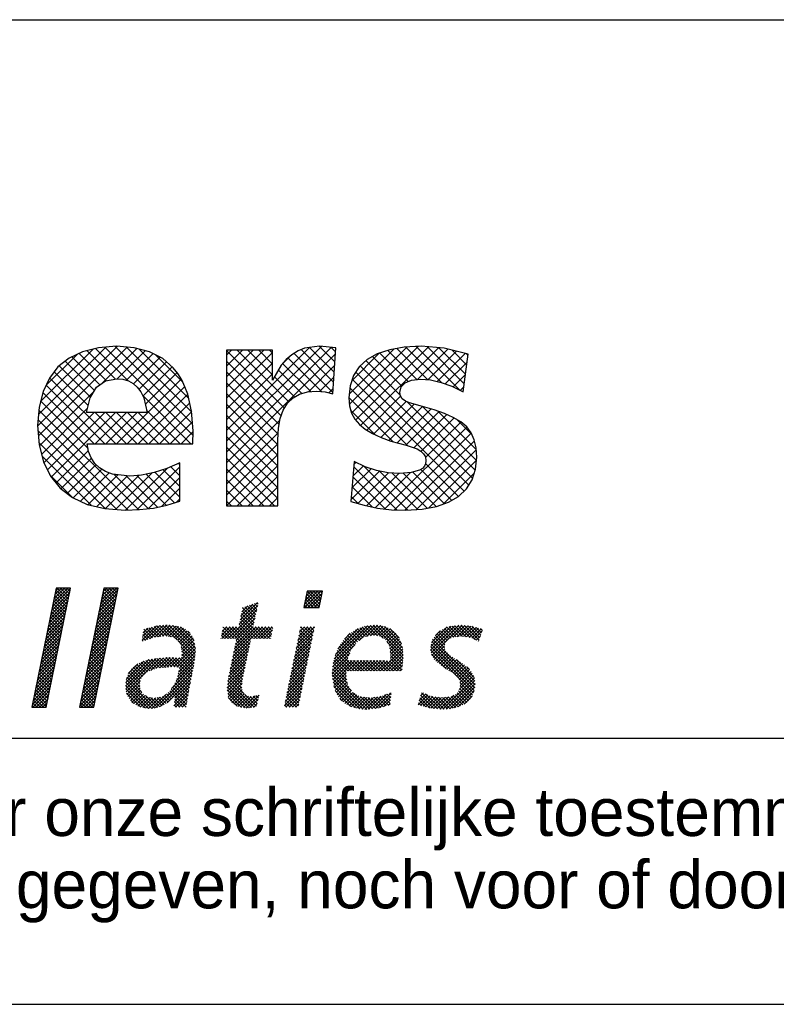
# Model space of a CAD drawing. Extents: x 3798 to 15678, y 462 to 8862.
# Tile 13 of 17: x 12939 to 13508, y 462 to 1202. Entities that reach past the tile are written whole.
import ezdxf

# ---------------------------------------------------------------- set-up
doc = ezdxf.new("R2010")
doc.units = 0
doc.header["$LTSCALE"] = 20
doc.layers.get('0').update_dxf_attribs({"linetype": 'CONTINUOUS'})
for name, color, linetype in [('00KAD025', 2, 'CONTINUOUS'), ('00KAD070', 5, 'CONTINUOUS'), ('7', 7, 'CONTINUOUS'), ('BL$2----', 7, 'CONTINUOUS'), ('BL$4----', 7, 'CONTINUOUS')]:
    doc.layers.add(name, color=color, linetype=linetype)
doc.styles.add('BURO-018', font='BUROFONT.shx', dxfattribs={"height": 36})
doc.styles.add('BURO-025', font='BUROFONT.shx', dxfattribs={"height": 50})
doc.styles.add('BURO-035', font='BUROFONT.shx', dxfattribs={"height": 70})
doc.styles.add('BURO-050', font='BUROFONT.shx', dxfattribs={"height": 100})

# ---------------------------------------------------------------- blocks, each defined once
blk = doc.blocks.new('A2-HOR')
at = {"layer": '00KAD025', "linetype": 'CONTINUOUS'}
blk.add_line((0, 0), (594, 0), dxfattribs=at)
at = {"layer": '00KAD070', "linetype": 'CONTINUOUS'}
blk.add_line((10, 10), (584, 10), dxfattribs=at)
blk = doc.blocks.new('*X21')
at = {"color": 0}
for p, q in [((36.67, -45.95), (39.16, -43.46)), ((36.78, -45.39), (39.28, -42.89)), ((36.9, -44.82), (38.85, -42.87)), ((37.02, -44.26), (38.41, -42.87)), ((37.13, -43.69), (37.96, -42.87)), ((38.82, -45.11), (37.18, -43.46)), ((37.25, -43.13), (37.51, -42.87)), ((38.9, -44.74), (37.25, -43.09)), ((38.98, -44.36), (37.48, -42.87)), ((39.05, -43.99), (37.93, -42.87)), ((39.13, -43.62), (38.38, -42.87)), ((39.2, -43.25), (38.82, -42.87)), ((39.28, -42.87), (39.27, -42.87)), ((43.33, -45.58), (45.82, -43.08)), ((43.44, -45.01), (45.59, -42.87)), ((43.56, -44.45), (45.14, -42.87)), ((43.67, -43.88), (44.69, -42.87)), ((43.79, -43.32), (44.24, -42.87)), ((45.43, -44.98), (43.79, -43.34)), ((45.51, -44.61), (43.86, -42.96)), ((45.58, -44.24), (44.21, -42.87)), ((45.66, -43.86), (44.66, -42.87)), ((45.74, -43.49), (45.11, -42.87)), ((45.81, -43.12), (45.56, -42.87)), ((71.64, -45.1), (73.47, -43.27)), ((71.66, -45.53), (73.92, -43.27)), ((71.76, -44.54), (73.02, -43.27)), ((71.87, -43.98), (72.57, -43.27)), ((71.98, -43.41), (72.12, -43.27)), ((73.79, -45.05), (72.01, -43.27)), ((72.11, -45.53), (74.09, -43.55)), ((73.86, -44.68), (72.46, -43.27)), ((73.94, -44.3), (72.91, -43.27)), ((74.01, -43.93), (73.36, -43.27)), ((74.09, -43.56), (73.81, -43.27)), ((36.44, -47.08), (38.93, -44.59)), ((36.55, -46.52), (39.05, -44.02)), ((38.52, -46.6), (36.87, -44.95)), ((38.59, -46.23), (36.95, -44.58)), ((38.67, -45.85), (37.03, -44.21)), ((38.75, -45.48), (37.1, -43.84)), ((42.98, -47.27), (45.47, -44.78)), ((43.09, -46.71), (45.59, -44.21)), ((43.21, -46.14), (45.7, -43.65)), ((45.12, -46.47), (43.48, -44.83)), ((45.2, -46.1), (43.56, -44.45)), ((45.28, -45.73), (43.63, -44.08)), ((45.35, -45.35), (43.71, -43.71)), ((62.76, -47.25), (65.17, -44.84)), ((65.25, -45.04), (65.08, -44.87)), ((72.47, -45.53), (71.71, -44.77)), ((72.92, -45.53), (71.78, -44.39)), ((73.37, -45.53), (71.86, -44.02)), ((73.71, -45.42), (71.94, -43.65)), ((72.56, -45.53), (73.98, -44.11)), ((73.01, -45.53), (73.86, -44.68)), ((36.09, -48.78), (38.58, -46.28)), ((36.2, -48.21), (38.7, -45.72)), ((36.32, -47.65), (38.81, -45.15)), ((38.29, -47.72), (36.64, -46.07)), ((38.36, -47.34), (36.72, -45.7)), ((38.44, -46.97), (36.8, -45.33)), ((42.75, -48.4), (45.24, -45.91)), ((42.86, -47.84), (45.36, -45.34)), ((44.82, -47.96), (43.17, -46.32)), ((44.9, -47.59), (43.25, -45.95)), ((44.97, -47.22), (43.33, -45.57)), ((45.05, -46.84), (43.4, -45.2)), ((61.1, -49.8), (65.07, -45.84)), ((62.64, -47.82), (65.2, -45.26)), ((62.87, -46.69), (64.5, -45.06)), ((64.59, -47.98), (62.95, -46.33)), ((62.99, -46.12), (63.83, -45.28)), ((64.67, -47.61), (63.02, -45.96)), ((64.76, -47.24), (63.1, -45.59)), ((63.11, -45.55), (63.17, -45.49)), ((64.84, -46.88), (63.38, -45.42)), ((64.92, -46.51), (63.72, -45.31)), ((65, -46.14), (64.06, -45.2)), ((65.08, -45.78), (64.4, -45.09)), ((65.17, -45.41), (64.74, -44.98)), ((71.58, -45.53), (71.56, -45.52)), ((72.03, -45.53), (71.63, -45.14)), ((73.45, -45.53), (73.75, -45.24)), ((35.86, -49.9), (38.35, -47.41)), ((35.97, -49.34), (38.47, -46.85)), ((37.98, -49.21), (36.34, -47.56)), ((38.06, -48.83), (36.41, -47.19)), ((38.13, -48.46), (36.49, -46.82)), ((38.21, -48.09), (36.57, -46.44)), ((42.4, -50.1), (44.89, -47.6)), ((42.51, -49.53), (45.01, -47.04)), ((42.63, -48.97), (45.12, -46.47)), ((44.59, -49.08), (42.95, -47.44)), ((44.67, -48.71), (43.02, -47.06)), ((44.74, -48.33), (43.1, -46.69)), ((61.55, -49.8), (64.94, -46.41)), ((62, -49.8), (64.81, -46.99)), ((62.2, -50.05), (64.68, -47.57)), ((65.07, -49.8), (62.72, -47.45)), ((65.52, -49.8), (62.79, -47.08)), ((65.97, -49.8), (62.87, -46.71)), ((35.62, -51.03), (38.12, -48.54)), ((35.74, -50.47), (38.23, -47.98)), ((37.68, -50.7), (36.03, -49.05)), ((37.75, -50.32), (36.11, -48.68)), ((37.83, -49.95), (36.18, -48.31)), ((37.91, -49.58), (36.26, -47.94)), ((42.17, -51.23), (44.66, -48.73)), ((42.28, -50.66), (44.78, -48.17)), ((44.28, -50.57), (42.64, -48.93)), ((44.36, -50.2), (42.72, -48.55)), ((44.44, -49.82), (42.79, -48.18)), ((44.51, -49.45), (42.87, -47.81)), ((49.17, -50.06), (51.16, -48.07)), ((49.24, -49.55), (50.55, -48.23)), ((49.31, -49.03), (49.95, -48.38)), ((50.31, -49.86), (49.33, -48.88)), ((50.64, -49.74), (49.42, -48.52)), ((49.57, -50.11), (51.65, -48.03)), ((50.99, -49.64), (49.78, -48.43)), ((51.38, -49.58), (50.13, -48.34)), ((50.26, -49.87), (52.15, -47.98)), ((51.77, -49.53), (50.49, -48.24)), ((52.17, -49.47), (50.85, -48.15)), ((50.93, -49.65), (52.65, -47.93)), ((52.63, -49.49), (51.21, -48.07)), ((51.46, -49.57), (53.05, -47.97)), ((53.16, -49.57), (51.62, -48.03)), ((51.98, -49.5), (53.44, -48.03)), ((54.04, -50), (52.03, -47.99)), ((56.53, -52.04), (52.44, -47.95)), ((52.46, -49.46), (53.83, -48.09)), ((52.85, -49.52), (54.22, -48.15)), ((56.56, -51.62), (52.89, -47.95)), ((53.24, -49.58), (54.57, -48.25)), ((56.56, -51.17), (53.42, -48.03)), ((53.56, -49.71), (54.89, -48.38)), ((53.84, -49.88), (55.18, -48.54)), ((56.46, -50.62), (53.94, -48.11)), ((54.11, -50.06), (55.44, -48.73)), ((54.29, -50.33), (55.68, -48.94)), ((56.37, -50.08), (54.51, -48.22)), ((55.8, -49.07), (55.51, -48.78)), ((60.15, -49.41), (61.36, -48.2)), ((60.21, -49.8), (61.81, -48.2)), ((61.03, -49.8), (60.23, -49.01)), ((60.27, -48.84), (60.91, -48.2)), ((61.48, -49.8), (60.31, -48.64)), ((60.38, -48.28), (60.46, -48.2)), ((61.93, -49.8), (60.39, -48.26)), ((60.65, -49.8), (62.26, -48.2)), ((63.93, -51.36), (60.77, -48.2)), ((64.01, -50.99), (61.22, -48.2)), ((64.09, -50.62), (61.67, -48.2)), ((61.74, -52.31), (65.85, -48.2)), ((61.85, -51.75), (65.4, -48.2)), ((61.97, -51.18), (64.95, -48.2)), ((62.09, -50.62), (64.55, -48.15)), ((64.17, -50.25), (62.12, -48.2)), ((64.25, -49.88), (62.56, -48.19)), ((64.62, -49.8), (62.64, -47.82)), ((64.7, -49.8), (66.3, -48.2)), ((66.42, -49.8), (64.82, -48.2)), ((65.14, -49.8), (66.75, -48.2)), ((66.87, -49.8), (65.26, -48.2)), ((65.59, -49.8), (67.19, -48.2)), ((67.04, -49.53), (65.71, -48.2)), ((66.04, -49.8), (67.22, -48.62)), ((67.11, -49.15), (66.16, -48.2)), ((67.19, -48.78), (66.61, -48.2)), ((67.27, -48.41), (67.06, -48.2)), ((70.51, -51.17), (72.94, -48.74)), ((70.63, -50.61), (73.03, -48.2)), ((70.74, -50.04), (72.58, -48.2)), ((70.86, -49.48), (72.13, -48.2)), ((72.57, -50.57), (70.97, -48.96)), ((70.98, -48.91), (71.68, -48.2)), ((72.65, -50.2), (71.04, -48.59)), ((71.09, -48.34), (71.24, -48.2)), ((72.72, -49.82), (71.12, -48.22)), ((72.8, -49.45), (71.55, -48.2)), ((72.88, -49.08), (72, -48.2)), ((72.95, -48.7), (72.45, -48.2)), ((73.03, -48.33), (72.9, -48.2)), ((75.62, -53.24), (80.87, -48)), ((75.77, -52.64), (80.37, -48.05)), ((75.95, -52.02), (79.78, -48.18)), ((76.29, -51.22), (79.09, -48.43)), ((79.26, -50.07), (78.16, -48.97)), ((79.53, -49.89), (78.44, -48.8)), ((79.79, -49.71), (78.71, -48.63)), ((80.09, -49.55), (79, -48.46)), ((79.21, -50.11), (81.37, -47.95)), ((80.46, -49.48), (79.33, -48.35)), ((80.84, -49.41), (79.66, -48.23)), ((81.24, -49.36), (79.99, -48.11)), ((80.24, -49.53), (81.78, -47.98)), ((81.78, -49.45), (80.38, -48.05)), ((82.54, -49.76), (80.78, -48.01)), ((80.8, -49.42), (82.2, -48.02)), ((85.34, -52.11), (81.19, -47.97)), ((81.29, -49.37), (82.56, -48.11)), ((85.3, -51.62), (81.65, -47.97)), ((81.68, -49.43), (82.91, -48.21)), ((82.06, -49.5), (83.23, -48.33)), ((85.23, -51.1), (82.14, -48.01)), ((82.37, -49.64), (83.53, -48.48)), ((82.63, -49.83), (83.82, -48.64)), ((85.09, -50.52), (82.73, -48.16)), ((82.9, -50.01), (84.05, -48.86)), ((84.76, -49.73), (83.47, -48.45)), ((89.12, -51.42), (92.5, -48.04)), ((89.15, -50.94), (91.98, -48.11)), ((89.2, -51.79), (93.02, -47.97)), ((89.27, -50.37), (91.42, -48.22)), ((89.28, -52.16), (93.47, -47.97)), ((89.79, -49.41), (90.43, -48.77)), ((91.41, -50.1), (90.2, -48.89)), ((91.63, -49.88), (90.49, -48.73)), ((91.96, -49.75), (90.78, -48.57)), ((92.28, -49.62), (91.07, -48.41)), ((92.67, -49.57), (91.36, -48.25)), ((93.08, -49.53), (91.7, -48.15)), ((93.53, -49.52), (92.1, -48.1)), ((92.26, -49.63), (93.87, -48.01)), ((94.05, -49.6), (92.5, -48.04)), ((92.78, -49.56), (94.28, -48.05)), ((94.58, -49.68), (92.89, -47.99)), ((93.28, -49.51), (94.69, -48.09)), ((95.35, -50), (93.31, -47.96)), ((93.69, -49.55), (95.05, -48.18)), ((95.84, -50.04), (93.81, -48.01)), ((94.08, -49.6), (95.41, -48.28)), ((95.96, -49.71), (94.31, -48.06)), ((94.47, -49.66), (95.76, -48.37)), ((94.81, -49.77), (96.11, -48.47)), ((96.07, -49.37), (94.82, -48.12)), ((95.13, -49.91), (96.28, -48.75)), ((96.18, -49.04), (95.43, -48.28)), ((96.3, -48.7), (96.04, -48.45)), ((35.28, -52.73), (37.77, -50.24)), ((35.39, -52.16), (37.89, -49.67)), ((35.51, -51.6), (38, -49.11)), ((37.45, -51.81), (35.8, -50.17)), ((37.52, -51.44), (35.88, -49.8)), ((37.6, -51.07), (35.95, -49.43)), ((41.93, -52.36), (44.43, -49.86)), ((42.05, -51.79), (44.54, -49.3)), ((43.98, -52.06), (42.33, -50.42)), ((44.05, -51.69), (42.41, -50.04)), ((44.13, -51.31), (42.49, -49.67)), ((44.21, -50.94), (42.56, -49.3)), ((49.31, -50.2), (49.17, -50.07)), ((49.64, -50.09), (49.22, -49.67)), ((49.97, -49.97), (49.27, -49.27)), ((56.49, -52.45), (54.14, -50.1)), ((54.47, -50.6), (55.9, -49.17)), ((54.58, -50.93), (56.09, -49.43)), ((54.64, -51.33), (56.25, -49.72)), ((54.7, -51.72), (56.36, -50.05)), ((60.13, -49.8), (60.08, -49.75)), ((60.58, -49.8), (60.16, -49.38)), ((61.62, -52.88), (64.15, -50.35)), ((63.86, -51.73), (62.2, -50.07)), ((66.49, -49.8), (67.11, -49.19)), ((66.94, -49.8), (66.99, -49.75)), ((70.28, -52.3), (72.72, -49.87)), ((70.4, -51.74), (72.83, -49.3)), ((72.34, -51.69), (70.74, -50.08)), ((72.42, -51.32), (70.81, -49.71)), ((72.5, -50.94), (70.89, -49.34)), ((78.04, -51.55), (76.84, -50.35)), ((78.2, -51.26), (77.02, -50.08)), ((77.18, -49.89), (77.99, -49.08)), ((78.4, -51.01), (77.23, -49.84)), ((78.59, -50.75), (77.45, -49.61)), ((78.79, -50.5), (77.67, -49.38)), ((78.99, -50.26), (77.89, -49.16)), ((83.08, -50.28), (84.29, -49.07)), ((85.33, -52.55), (83.11, -50.33)), ((83.24, -50.57), (84.48, -49.33)), ((83.39, -50.86), (84.66, -49.59)), ((83.47, -51.24), (84.82, -49.88)), ((83.53, -51.63), (84.96, -50.19)), ((95.27, -56.21), (89.3, -50.24)), ((95.25, -55.73), (89.4, -49.89)), ((91.07, -51.11), (89.6, -49.64)), ((91.09, -50.68), (89.8, -49.39)), ((91.18, -50.32), (90, -49.14)), ((95.44, -50.04), (96.05, -49.43)), ((95.76, -50.17), (95.82, -50.11)), ((35.05, -53.86), (37.54, -51.37)), ((35.16, -53.29), (37.65, -50.8)), ((37.14, -53.31), (35.5, -51.66)), ((37.22, -52.93), (35.57, -51.29)), ((37.29, -52.56), (35.65, -50.92)), ((37.37, -52.19), (35.73, -50.54)), ((41.59, -54.05), (44.08, -51.56)), ((41.7, -53.49), (44.2, -50.99)), ((41.82, -52.92), (44.31, -50.43)), ((43.75, -53.18), (42.1, -51.53)), ((43.82, -52.81), (42.18, -51.16)), ((43.9, -52.43), (42.26, -50.79)), ((53.57, -53.75), (56.5, -50.82)), ((54, -53.76), (56.56, -51.2)), ((54.35, -53.86), (56.56, -51.65)), ((56.45, -52.86), (54.59, -51)), ((54.66, -52.2), (56.43, -50.44)), ((56.39, -53.25), (54.67, -51.53)), ((61.39, -54.01), (63.91, -51.49)), ((61.5, -53.44), (64.03, -50.92)), ((63.54, -53.22), (61.89, -51.56)), ((63.62, -52.85), (61.97, -51.19)), ((63.7, -52.47), (62.04, -50.82)), ((63.78, -52.1), (62.12, -50.45)), ((69.93, -54), (72.37, -51.56)), ((70.05, -53.43), (72.49, -50.99)), ((70.16, -52.87), (72.6, -50.43)), ((72.04, -53.18), (70.43, -51.57)), ((72.12, -52.81), (70.51, -51.2)), ((72.19, -52.44), (70.58, -50.83)), ((72.27, -52.06), (70.66, -50.45)), ((75.56, -53.75), (78.68, -50.64)), ((79, -54.3), (76.18, -51.49)), ((77.67, -52.53), (76.32, -51.17)), ((77.8, -52.2), (76.48, -50.88)), ((77.92, -51.88), (76.66, -50.61)), ((82.2, -54.3), (85.26, -51.24)), ((82.65, -54.3), (85.3, -51.65)), ((85.29, -52.96), (83.45, -51.12)), ((85.24, -53.36), (83.53, -51.65)), ((83.56, -52.49), (85.17, -50.88)), ((83.58, -52.02), (85.09, -50.51)), ((95.07, -57.35), (89.12, -51.4)), ((95.17, -57), (89.14, -50.97)), ((95.23, -56.62), (89.22, -50.61)), ((89.46, -52.43), (91.05, -50.84)), ((89.63, -52.7), (91.11, -51.22)), ((89.84, -52.95), (91.24, -51.55)), ((34.7, -55.55), (37.19, -53.06)), ((34.81, -54.99), (37.31, -52.5)), ((34.93, -54.42), (37.42, -51.93)), ((36.91, -54.42), (35.27, -52.78)), ((36.99, -54.05), (35.34, -52.41)), ((37.06, -53.68), (35.42, -52.03)), ((41.35, -55.18), (43.85, -52.69)), ((41.47, -54.62), (43.96, -52.12)), ((43.44, -54.67), (41.8, -53.02)), ((43.52, -54.3), (41.87, -52.65)), ((43.6, -53.92), (41.95, -52.28)), ((43.67, -53.55), (42.03, -51.91)), ((46.86, -56.41), (50.62, -52.65)), ((46.91, -55.91), (50.1, -52.73)), ((46.92, -56.8), (51.12, -52.6)), ((46.99, -57.18), (51.63, -52.54)), ((47, -55.38), (49.43, -52.94)), ((50.24, -54.28), (49.05, -53.09)), ((50.57, -54.16), (49.37, -52.96)), ((50.9, -54.04), (49.71, -52.85)), ((51.23, -53.93), (50.05, -52.74)), ((50.4, -54.22), (52.13, -52.49)), ((51.63, -53.87), (50.43, -52.67)), ((52.04, -53.84), (50.83, -52.63)), ((51.09, -53.98), (52.63, -52.44)), ((52.46, -53.81), (51.24, -52.59)), ((52.87, -53.77), (51.64, -52.54)), ((51.65, -53.87), (53.08, -52.44)), ((53.29, -53.74), (52.05, -52.5)), ((52.14, -53.83), (53.51, -52.46)), ((53.75, -53.75), (52.45, -52.45)), ((52.62, -53.79), (53.93, -52.48)), ((54.21, -53.76), (52.87, -52.43)), ((53.11, -53.75), (54.36, -52.51)), ((56.02, -55.13), (53.35, -52.45)), ((56.1, -54.75), (53.82, -52.48)), ((53.9, -55.66), (56.41, -53.15)), ((54.06, -55.05), (56.47, -52.64)), ((54.21, -54.45), (56.52, -52.15)), ((56.17, -54.38), (54.3, -52.5)), ((56.25, -54), (54.64, -52.4)), ((56.32, -53.62), (54.68, -51.99)), ((61.15, -55.14), (63.67, -52.63)), ((61.27, -54.57), (63.79, -52.06)), ((63.23, -54.7), (61.58, -53.05)), ((63.31, -54.33), (61.66, -52.68)), ((63.39, -53.96), (61.74, -52.31)), ((63.47, -53.59), (61.81, -51.94)), ((69.7, -55.13), (72.14, -52.68)), ((69.82, -54.56), (72.26, -52.12)), ((71.74, -54.68), (70.12, -53.06)), ((71.81, -54.3), (70.2, -52.69)), ((71.89, -53.93), (70.28, -52.32)), ((71.97, -53.56), (70.35, -51.94)), ((75.5, -54.72), (77.67, -52.55)), ((75.53, -54.24), (77.94, -51.82)), ((75.53, -55.13), (77.81, -52.85)), ((75.57, -55.54), (78.26, -52.86)), ((75.63, -55.94), (78.7, -52.86)), ((77.44, -54.54), (75.73, -52.83)), ((77.65, -54.3), (75.82, -52.47)), ((78.1, -54.3), (75.91, -52.11)), ((78.55, -54.3), (76.05, -51.8)), ((77.71, -54.3), (79.15, -52.86)), ((79.45, -54.3), (78, -52.85)), ((78.16, -54.3), (79.6, -52.86)), ((79.89, -54.3), (78.45, -52.86)), ((78.61, -54.3), (80.04, -52.86)), ((80.34, -54.3), (78.9, -52.86)), ((79.06, -54.3), (80.49, -52.86)), ((80.79, -54.3), (79.35, -52.86)), ((79.5, -54.3), (80.94, -52.87)), ((81.24, -54.3), (79.8, -52.86)), ((79.95, -54.3), (81.39, -52.87)), ((81.69, -54.3), (80.25, -52.86)), ((80.4, -54.3), (81.83, -52.87)), ((82.14, -54.3), (80.7, -52.87)), ((80.85, -54.3), (82.28, -52.87)), ((82.59, -54.3), (81.16, -52.87)), ((81.3, -54.3), (82.73, -52.87)), ((83.04, -54.3), (81.61, -52.87)), ((81.75, -54.3), (83.17, -52.88)), ((83.49, -54.3), (82.06, -52.87)), ((83.94, -54.3), (82.51, -52.87)), ((84.38, -54.3), (82.96, -52.88)), ((83.1, -54.3), (85.33, -52.07)), ((84.83, -54.3), (83.41, -52.88)), ((83.55, -54.3), (85.33, -52.52)), ((85.16, -54.18), (83.55, -52.57)), ((85.2, -53.77), (83.59, -52.16)), ((83.99, -54.3), (85.28, -53.02)), ((91.3, -54.03), (89.23, -51.96)), ((90.09, -53.14), (91.44, -51.79)), ((90.34, -53.34), (91.65, -52.03)), ((90.6, -53.53), (91.9, -52.23)), ((90.86, -53.72), (92.18, -52.41)), ((91.12, -53.91), (92.45, -52.58)), ((91.39, -54.09), (92.72, -52.76)), ((91.66, -54.27), (93, -52.93)), ((91.94, -54.43), (93.27, -53.1)), ((95.17, -55.21), (92.71, -52.74)), ((34.47, -56.68), (36.96, -54.19)), ((34.58, -56.12), (37.08, -53.63)), ((36.61, -55.91), (34.96, -54.27)), ((36.68, -55.54), (35.04, -53.9)), ((36.76, -55.17), (35.11, -53.52)), ((36.83, -54.8), (35.19, -53.15)), ((41.01, -56.88), (43.5, -54.38)), ((41.12, -56.31), (43.62, -53.82)), ((41.24, -55.75), (43.73, -53.25)), ((43.21, -55.79), (41.57, -54.14)), ((43.29, -55.41), (41.65, -53.77)), ((43.37, -55.04), (41.72, -53.4)), ((47.27, -54.65), (48.61, -53.32)), ((48.92, -55.66), (47.53, -54.27)), ((49.05, -55.34), (47.72, -54)), ((49.23, -55.06), (47.95, -53.79)), ((49.46, -54.85), (48.19, -53.58)), ((49.69, -54.63), (48.46, -53.4)), ((49.92, -54.41), (48.75, -53.24)), ((51.02, -59.43), (56.19, -54.26)), ((53.26, -56.75), (56.3, -53.71)), ((55.88, -55.88), (54.26, -54.26)), ((55.95, -55.5), (54.35, -53.9)), ((60.95, -56.69), (63.31, -54.33)), ((61, -56.19), (63.43, -53.76)), ((61.05, -55.69), (63.55, -53.19)), ((63.03, -55.84), (61.35, -54.17)), ((63.08, -55.45), (61.43, -53.8)), ((63.15, -55.07), (61.51, -53.43)), ((69.35, -56.82), (71.8, -54.37)), ((69.47, -56.26), (71.91, -53.81)), ((69.58, -55.69), (72.03, -53.25)), ((71.51, -55.8), (69.89, -54.18)), ((71.59, -55.42), (69.97, -53.81)), ((71.66, -55.05), (70.05, -53.43)), ((78.15, -57.04), (75.51, -54.41)), ((77.6, -56.05), (75.54, -53.99)), ((77.52, -55.52), (75.58, -53.58)), ((77.44, -54.99), (75.64, -53.19)), ((84.44, -54.3), (85.23, -53.52)), ((84.89, -54.3), (85.18, -54.02)), ((92.23, -54.6), (93.55, -53.28)), ((92.47, -54.81), (93.8, -53.47)), ((92.71, -55.01), (94.06, -53.67)), ((92.91, -55.26), (94.31, -53.86)), ((93.1, -55.53), (94.51, -54.11)), ((93.19, -55.88), (94.72, -54.36)), ((94.49, -54.08), (94.15, -53.73)), ((34.23, -57.81), (36.73, -55.32)), ((34.35, -57.25), (36.84, -54.76)), ((36.3, -57.4), (34.66, -55.76)), ((36.38, -57.03), (34.73, -55.39)), ((36.45, -56.66), (34.81, -55.01)), ((36.53, -56.29), (34.88, -54.64)), ((40.77, -58.01), (43.27, -55.51)), ((40.89, -57.44), (43.38, -54.95)), ((42.91, -57.28), (41.26, -55.63)), ((42.98, -56.9), (41.34, -55.26)), ((43.06, -56.53), (41.42, -54.89)), ((43.14, -56.16), (41.49, -54.51)), ((50.92, -59.45), (46.96, -55.49)), ((47.07, -57.55), (48.91, -55.71)), ((49.11, -57.19), (47.08, -55.16)), ((48.88, -56.51), (47.19, -54.83)), ((48.87, -56.05), (47.35, -54.54)), ((51.66, -59.24), (56.08, -54.82)), ((52.63, -58.72), (55.98, -55.38)), ((55.6, -57.4), (53.89, -55.68)), ((55.67, -57.02), (53.99, -55.34)), ((55.74, -56.63), (54.08, -54.98)), ((55.8, -56.25), (54.17, -54.62)), ((60.98, -57.11), (63.19, -54.9)), ((61.04, -57.5), (63.08, -55.46)), ((64.71, -59.32), (61.05, -55.66)), ((63.29, -57.45), (61.12, -55.29)), ((62.97, -56.69), (61.2, -54.91)), ((62.98, -56.24), (61.28, -54.54)), ((69.12, -57.95), (71.57, -55.5)), ((69.23, -57.39), (71.68, -54.94)), ((71.21, -57.29), (69.59, -55.67)), ((71.28, -56.91), (69.66, -55.3)), ((71.36, -56.54), (69.74, -54.92)), ((71.43, -56.17), (69.82, -54.55)), ((80.28, -59.63), (75.51, -54.86)), ((79.8, -59.6), (75.55, -55.35)), ((79.31, -59.55), (75.61, -55.85)), ((75.71, -56.3), (77.44, -54.57)), ((75.79, -56.66), (77.45, -55.01)), ((75.91, -56.99), (77.5, -55.4)), ((76.06, -57.3), (77.56, -55.79)), ((90.81, -59.61), (95.18, -55.24)), ((91.3, -59.57), (95.23, -55.63)), ((93.09, -56.88), (95.04, -54.93)), ((93.22, -56.3), (94.9, -54.62)), ((34, -58.94), (36.5, -56.45)), ((34.06, -59.33), (36.38, -57.02)), ((34.12, -58.38), (36.61, -55.89)), ((36.07, -58.52), (34.43, -56.88)), ((36.15, -58.15), (34.5, -56.5)), ((36.22, -57.78), (34.58, -56.13)), ((40.54, -59.14), (43.04, -56.64)), ((40.66, -58.57), (43.15, -56.08)), ((40.8, -59.33), (42.92, -57.21)), ((42.6, -58.77), (40.96, -57.12)), ((42.68, -58.39), (41.03, -56.75)), ((42.75, -58.02), (41.11, -56.38)), ((42.83, -57.65), (41.19, -56)), ((50.08, -59.51), (46.87, -56.3)), ((50.52, -59.5), (46.91, -55.89)), ((49.55, -59.42), (46.92, -56.8)), ((47.22, -57.85), (48.85, -56.22)), ((47.4, -58.12), (48.9, -56.62)), ((47.59, -58.38), (48.97, -57)), ((53.68, -57.72), (53.03, -57.07)), ((55.34, -58.93), (53.22, -56.81)), ((55.4, -58.55), (53.39, -56.53)), ((55.47, -58.16), (53.55, -56.25)), ((53.59, -59.11), (55.66, -57.04)), ((53.66, -58.59), (55.76, -56.49)), ((55.54, -57.78), (53.72, -55.96)), ((53.73, -58.07), (55.87, -55.94)), ((63.46, -59.42), (60.94, -56.9)), ((63.92, -59.43), (60.97, -56.48)), ((64.32, -59.38), (61.01, -56.07)), ((61.1, -57.89), (63.01, -55.98)), ((61.25, -58.19), (62.94, -56.5)), ((61.42, -58.46), (63.01, -56.88)), ((61.6, -58.73), (63.13, -57.21)), ((68.89, -59.08), (71.34, -56.63)), ((69, -58.52), (71.46, -56.06)), ((69.09, -59.33), (71.23, -57.19)), ((70.9, -58.78), (69.28, -57.16)), ((70.98, -58.41), (69.36, -56.79)), ((71.06, -58.03), (69.43, -56.41)), ((71.13, -57.66), (69.51, -56.04)), ((78.74, -59.43), (75.74, -56.43)), ((78.09, -59.23), (75.97, -57.11)), ((76.2, -57.61), (77.62, -56.19)), ((76.38, -57.88), (77.78, -56.47)), ((76.57, -58.14), (77.96, -56.75)), ((76.77, -58.39), (78.13, -57.02)), ((91.78, -59.54), (95.28, -56.03)), ((92.33, -59.43), (95.24, -56.52)), ((92.95, -59.27), (95.15, -57.07)), ((94.37, -58.45), (92.98, -57.06)), ((94.59, -58.22), (93.12, -56.75)), ((94.77, -57.95), (93.2, -56.38)), ((94.94, -57.67), (93.21, -55.94)), ((35.09, -59.33), (34.12, -58.37)), ((35.53, -59.33), (34.2, -57.99)), ((35.92, -59.27), (34.27, -57.62)), ((35.99, -58.89), (34.35, -57.25)), ((34.51, -59.33), (36.26, -57.58)), ((34.96, -59.33), (36.15, -58.15)), ((41.82, -59.33), (40.73, -58.24)), ((42.27, -59.33), (40.8, -57.87)), ((42.52, -59.14), (40.88, -57.49)), ((41.25, -59.33), (42.8, -57.77)), ((41.7, -59.33), (42.69, -58.34)), ((49.01, -59.33), (47.03, -57.36)), ((48.03, -58.81), (47.55, -58.32)), ((47.77, -58.65), (49.16, -57.26)), ((48.05, -58.82), (49.35, -57.52)), ((48.33, -58.99), (49.61, -57.7)), ((48.6, -59.16), (49.89, -57.88)), ((48.9, -59.32), (50.24, -57.98)), ((49.28, -59.38), (50.62, -58.04)), ((51.3, -59.38), (49.64, -57.72)), ((49.67, -59.44), (51.09, -58.02)), ((50.05, -59.51), (51.63, -57.93)), ((51.62, -59.26), (50.36, -58)), ((50.51, -59.5), (52.46, -57.54)), ((51.95, -59.13), (50.86, -58.05)), ((52.25, -58.99), (51.27, -58)), ((52.52, -58.8), (51.64, -57.93)), ((52.78, -58.62), (51.98, -57.82)), ((53.04, -58.43), (52.28, -57.66)), ((53.26, -58.19), (52.55, -57.49)), ((53.47, -57.96), (52.8, -57.29)), ((54.39, -59.33), (53.66, -58.6)), ((54.84, -59.33), (53.71, -58.2)), ((55.27, -59.31), (53.77, -57.81)), ((53.82, -59.33), (55.57, -57.58)), ((54.27, -59.33), (55.48, -58.12)), ((62.94, -59.34), (61.03, -57.43)), ((62.32, -59.17), (61.11, -57.96)), ((61.86, -58.92), (63.31, -57.48)), ((62.15, -59.08), (63.57, -57.67)), ((62.44, -59.24), (63.89, -57.79)), ((62.81, -59.33), (64.28, -57.85)), ((63.2, -59.38), (64.82, -57.76)), ((65.04, -59.2), (63.38, -57.54)), ((63.59, -59.44), (65.37, -57.66)), ((64.07, -59.41), (65.25, -58.23)), ((65.12, -58.83), (64.13, -57.84)), ((65.2, -58.46), (64.54, -57.81)), ((65.28, -58.09), (64.92, -57.74)), ((65.36, -57.73), (65.28, -57.65)), ((70.11, -59.33), (69.05, -58.28)), ((70.56, -59.33), (69.13, -57.9)), ((70.83, -59.15), (69.21, -57.53)), ((69.53, -59.33), (71.11, -57.75)), ((69.98, -59.33), (71, -58.32)), ((76.91, -58.5), (76.62, -58.21)), ((77.02, -58.59), (78.34, -57.27)), ((77.26, -58.79), (78.62, -57.44)), ((77.54, -58.96), (78.9, -57.6)), ((77.84, -59.11), (79.18, -57.77)), ((78.14, -59.26), (79.53, -57.87)), ((80.69, -59.59), (78.42, -57.32)), ((78.49, -59.36), (79.92, -57.93)), ((78.84, -59.46), (80.31, -57.98)), ((79.2, -59.54), (80.71, -58.03)), ((81.09, -59.54), (79.4, -57.85)), ((79.61, -59.58), (81.23, -57.96)), ((81.5, -59.5), (79.93, -57.93)), ((80.02, -59.62), (81.75, -57.89)), ((81.9, -59.44), (80.45, -58)), ((80.48, -59.61), (82.29, -57.8)), ((82.25, -59.35), (80.91, -58.01)), ((80.99, -59.55), (83.02, -57.52)), ((82.6, -59.25), (81.3, -57.95)), ((81.49, -59.5), (83.67, -57.32)), ((82.95, -59.15), (81.7, -57.9)), ((82.03, -59.41), (83.62, -57.82)), ((83.3, -59.06), (82.09, -57.85)), ((83.52, -58.82), (82.44, -57.74)), ((82.65, -59.24), (83.57, -58.32)), ((83.56, -58.41), (82.76, -57.62)), ((83.6, -58.01), (83.09, -57.5)), ((83.64, -57.6), (83.42, -57.37)), ((87.39, -58.99), (88.76, -57.62)), ((87.54, -58.39), (88.45, -57.48)), ((88.48, -59.29), (87.55, -58.36)), ((89.08, -59.44), (87.65, -58.02)), ((87.74, -57.74), (88.13, -57.35)), ((87.74, -59.08), (89.08, -57.75)), ((89.58, -59.49), (87.76, -57.68)), ((90.08, -59.54), (87.87, -57.33)), ((88.09, -59.18), (89.44, -57.84)), ((88.44, -59.28), (89.83, -57.89)), ((90.58, -59.59), (88.48, -57.5)), ((88.79, -59.38), (90.23, -57.95)), ((89.17, -59.45), (90.62, -58)), ((91.02, -59.59), (89.24, -57.81)), ((89.58, -59.49), (91.11, -57.96)), ((91.44, -59.56), (89.76, -57.88)), ((89.99, -59.53), (91.62, -57.9)), ((91.85, -59.53), (90.28, -57.96)), ((90.39, -59.58), (92.32, -57.65)), ((92.23, -59.45), (90.78, -58)), ((92.61, -59.38), (91.18, -57.95)), ((92.95, -59.27), (91.58, -57.91)), ((93.27, -59.14), (91.95, -57.82)), ((93.58, -59.01), (92.25, -57.68)), ((93.86, -58.84), (92.56, -57.54)), ((94.14, -58.67), (92.78, -57.31)), ((93.77, -58.9), (94.86, -57.8)), ((34.19, -59.33), (33.97, -59.11)), ((34.64, -59.33), (34.04, -58.74)), ((35.41, -59.33), (36.03, -58.71)), ((35.86, -59.33), (35.92, -59.28)), ((40.92, -59.33), (40.57, -58.98)), ((41.37, -59.33), (40.65, -58.61)), ((42.14, -59.33), (42.57, -58.9)), ((53.94, -59.33), (53.61, -59)), ((54.72, -59.33), (55.38, -58.67)), ((55.17, -59.33), (55.29, -59.21)), ((64.59, -59.34), (65.13, -58.8)), ((69.21, -59.33), (68.9, -59.02)), ((69.66, -59.33), (68.98, -58.65)), ((70.43, -59.33), (70.88, -58.88)), ((83.27, -59.06), (83.52, -58.82)), ((87.85, -59.11), (87.44, -58.71))]:
    blk.add_line(p, q, dxfattribs=at)
blk = doc.blocks.new('KUIJPERS')
at = {"color": 1}
blk.add_line((-185, 37), (-10, 37), dxfattribs=at)
at = {"color": 170}
for p, q in [((-136.278, 21.731), (-133.278, 24.73)), ((-136.248, 21.357), (-132.907, 24.697)), ((-136.244, 22.169), (-133.714, 24.698)), ((-136.166, 22.65), (-134.192, 24.624)), ((-135.964, 23.256), (-134.796, 24.424)), ((-133.699, 23.436), (-134.722, 24.46)), ((-133.358, 23.499), (-134.424, 24.565)), ((-132.891, 23.436), (-134.101, 24.647)), ((-133.87, 23.33), (-132.553, 24.648)), ((-130.44, 21.39), (-133.746, 24.696)), ((-130.457, 21.811), (-133.374, 24.728)), ((-133.289, 23.507), (-132.234, 24.562)), ((-130.488, 22.246), (-132.942, 24.7)), ((-132.941, 23.451), (-131.94, 24.452)), ((-130.597, 22.76), (-132.461, 24.623)), ((-129.174, 21.156), (-125.606, 24.725)), ((-129.174, 20.752), (-125.241, 24.685)), ((-129.174, 21.56), (-126.053, 24.681)), ((-129.174, 23.177), (-127.775, 24.576)), ((-129.174, 23.581), (-128.179, 24.576)), ((-129.174, 23.985), (-128.583, 24.576)), ((-129.174, 24.389), (-128.987, 24.576)), ((-127.004, 22.399), (-129.174, 24.569)), ((-129.174, 22.772), (-127.452, 24.494)), ((-129.174, 20.348), (-125.089, 24.433)), ((-126.837, 22.636), (-128.777, 24.576)), ((-127.452, 23.655), (-128.372, 24.576)), ((-127.452, 24.06), (-127.968, 24.576)), ((-127.452, 24.464), (-127.564, 24.576)), ((-125.176, 22.996), (-126.643, 24.463)), ((-125.153, 23.377), (-126.377, 24.601)), ((-125.13, 23.758), (-126.053, 24.681)), ((-125.107, 24.139), (-125.699, 24.731)), ((-125.084, 24.52), (-125.25, 24.686)), ((-124.568, 22.934), (-122.875, 24.626)), ((-124.562, 22.536), (-122.397, 24.7)), ((-124.477, 22.216), (-121.967, 24.726)), ((-124.471, 23.435), (-123.437, 24.469)), ((-124.332, 21.957), (-121.581, 24.708)), ((-124.137, 21.748), (-121.211, 24.674)), ((-122.352, 23.405), (-123.421, 24.474)), ((-122.019, 23.476), (-123.116, 24.573)), ((-121.609, 23.47), (-122.782, 24.643)), ((-121.102, 23.367), (-122.433, 24.698)), ((-120.409, 23.078), (-122.052, 24.721)), ((-122.003, 23.477), (-120.86, 24.621)), ((-120.247, 23.32), (-121.64, 24.713)), ((-121.607, 23.47), (-120.536, 24.541)), ((-121.266, 23.407), (-120.212, 24.46)), ((-120.199, 23.677), (-121.195, 24.673)), ((-120.152, 24.033), (-120.7, 24.581)), ((-120.104, 24.389), (-120.162, 24.448)), ((-134.137, 23.067), (-135.239, 24.168)), ((-133.943, 23.277), (-134.995, 24.329)), ((-132.673, 23.315), (-131.672, 24.316)), ((-132.475, 23.109), (-131.439, 24.145)), ((-130.828, 23.395), (-131.829, 24.396)), ((-127.123, 22.114), (-129.174, 24.165)), ((-129.174, 22.368), (-127.452, 24.09)), ((-127.118, 24.02), (-126.732, 24.406)), ((-126.015, 23.027), (-127.068, 24.079)), ((-125.613, 23.029), (-126.872, 24.288)), ((-122.645, 22.889), (-123.942, 24.187)), ((-122.584, 23.232), (-123.694, 24.342)), ((-120.954, 23.315), (-120.138, 24.13)), ((-134.375, 22.496), (-135.652, 23.773)), ((-134.287, 22.813), (-135.466, 23.991)), ((-132.325, 22.855), (-131.224, 23.955)), ((-132.233, 22.542), (-131.036, 23.739)), ((-127.198, 21.785), (-129.174, 23.761)), ((-129.174, 21.964), (-127.452, 23.686)), ((-126.349, 22.956), (-127.229, 23.836)), ((-126.097, 23.02), (-125.115, 24.003)), ((-120.072, 19.508), (-124.323, 23.76)), ((-119.928, 19.769), (-124.154, 23.994)), ((-133.342, 21.059), (-135.827, 23.544)), ((-133.312, 21.059), (-130.878, 23.493)), ((-127.237, 21.419), (-129.174, 23.357)), ((-126.62, 22.823), (-127.378, 23.582)), ((-125.68, 23.034), (-125.141, 23.572)), ((-120.25, 19.283), (-124.454, 23.486)), ((-120.661, 23.204), (-120.201, 23.663)), ((-136.212, 20.988), (-134.144, 23.057)), ((-134.151, 21.059), (-136.08, 22.989)), ((-133.746, 21.059), (-135.958, 23.271)), ((-132.908, 21.059), (-130.746, 23.221)), ((-127.249, 21.028), (-129.174, 22.953)), ((-125.331, 22.979), (-125.167, 23.142)), ((-122.362, 20.99), (-124.54, 23.168)), ((-120.391, 23.069), (-120.264, 23.196)), ((-134.384, 20.889), (-136.162, 22.667)), ((-132.504, 21.059), (-130.635, 22.928)), ((-130.514, 21.059), (-132.341, 22.886)), ((-132.1, 21.059), (-130.561, 22.598)), ((-122.911, 21.135), (-124.582, 22.806)), ((-123.905, 21.576), (-122.632, 22.849)), ((-123.649, 21.428), (-122.421, 22.656)), ((-119.829, 20.073), (-122.405, 22.649)), ((-132.488, 18.589), (-136.23, 22.33)), ((-136.129, 20.667), (-134.4, 22.396)), ((-136.041, 20.351), (-134.154, 22.238)), ((-135.909, 20.079), (-133.75, 22.238)), ((-135.771, 19.812), (-133.346, 22.238)), ((-134.12, 21.059), (-132.941, 22.238)), ((-132.938, 21.059), (-134.117, 22.238)), ((-133.716, 21.059), (-132.537, 22.238)), ((-132.534, 21.059), (-133.713, 22.238)), ((-132.13, 21.059), (-133.309, 22.238)), ((-131.726, 21.059), (-132.905, 22.238)), ((-131.322, 21.059), (-132.501, 22.238)), ((-130.918, 21.059), (-132.18, 22.322)), ((-131.696, 21.059), (-130.489, 22.266)), ((-127.249, 20.624), (-129.174, 22.549)), ((-123.572, 21.392), (-124.512, 22.332)), ((-123.374, 21.299), (-122.121, 22.552)), ((-123.08, 21.188), (-121.809, 22.46)), ((-122.766, 21.099), (-121.494, 22.37)), ((-122.443, 21.017), (-121.188, 22.273)), ((-119.784, 20.432), (-121.812, 22.46)), ((-119.792, 20.845), (-121.237, 22.289)), ((-132.874, 18.57), (-136.262, 21.958)), ((-131.291, 21.059), (-130.463, 21.888)), ((-127.249, 20.219), (-129.174, 22.145)), ((-129.174, 19.944), (-127.169, 21.949)), ((-122.143, 20.913), (-120.894, 22.163)), ((-121.867, 20.785), (-120.619, 22.033)), ((-121.7, 20.548), (-120.368, 21.88)), ((-119.958, 21.415), (-120.511, 21.968)), ((-133.298, 18.591), (-136.264, 21.556)), ((-130.887, 21.059), (-130.439, 21.508)), ((-127.249, 19.815), (-129.174, 21.741)), ((-129.174, 19.54), (-127.233, 21.481)), ((-123.228, 18.616), (-120.15, 21.694)), ((-122.86, 18.58), (-119.979, 21.461)), ((-133.741, 18.629), (-136.228, 21.117)), ((-130.483, 21.059), (-130.444, 21.098)), ((-127.249, 19.411), (-129.174, 21.336)), ((-122.47, 18.565), (-119.859, 21.176)), ((-135.591, 19.589), (-134.368, 20.812)), ((-129.174, 19.135), (-127.249, 21.061)), ((-127.249, 19.007), (-129.174, 20.932)), ((-122.041, 18.59), (-119.792, 20.84)), ((-134.269, 18.753), (-136.111, 20.595)), ((-135.403, 19.372), (-134.257, 20.518)), ((-129.174, 18.731), (-127.249, 20.656)), ((-127.374, 18.728), (-129.174, 20.528)), ((-124.39, 20.283), (-124.312, 20.36)), ((-121.574, 18.653), (-119.783, 20.445)), ((-135.174, 19.198), (-134.084, 20.287)), ((-134.939, 19.028), (-133.862, 20.105)), ((-132.977, 18.565), (-131.391, 20.151)), ((-132.553, 18.586), (-130.936, 20.202)), ((-130.936, 19.057), (-131.873, 19.994)), ((-130.936, 19.461), (-131.566, 20.092)), ((-130.936, 19.865), (-131.273, 20.202)), ((-130.936, 20.269), (-130.989, 20.323)), ((-127.778, 18.728), (-129.174, 20.124)), ((-128.773, 18.728), (-127.249, 20.252)), ((-124.499, 18.961), (-123.425, 20.036)), ((-124.463, 19.402), (-123.738, 20.126)), ((-124.426, 19.842), (-124.034, 20.234)), ((-122.777, 18.577), (-124.397, 20.196)), ((-122.366, 18.569), (-124.029, 20.232)), ((-121.986, 18.594), (-123.429, 20.036)), ((-120.994, 18.814), (-122.176, 19.996)), ((-120.715, 18.939), (-121.876, 20.1)), ((-120.46, 19.088), (-121.695, 20.323)), ((-134.956, 19.036), (-135.826, 19.906)), ((-134.662, 18.901), (-133.589, 19.974)), ((-134.38, 18.779), (-133.258, 19.901)), ((-134.053, 18.701), (-132.897, 19.858)), ((-133.723, 18.627), (-132.478, 19.873)), ((-132.123, 18.627), (-133.416, 19.921)), ((-133.351, 18.595), (-131.979, 19.967)), ((-131.774, 18.683), (-132.956, 19.865)), ((-131.443, 18.756), (-132.554, 19.867)), ((-131.133, 18.85), (-132.201, 19.918)), ((-132.105, 18.629), (-130.936, 19.798)), ((-128.182, 18.728), (-129.174, 19.72)), ((-128.369, 18.728), (-127.249, 19.848)), ((-123.22, 18.615), (-124.428, 19.823)), ((-124.238, 18.818), (-123.085, 19.971)), ((-123.916, 18.736), (-122.704, 19.948)), ((-123.581, 18.667), (-122.272, 19.976)), ((-121.63, 18.642), (-122.952, 19.963)), ((-121.292, 18.708), (-122.54, 19.956)), ((-121.018, 18.806), (-119.867, 19.956)), ((-131.612, 18.719), (-130.936, 19.394)), ((-128.586, 18.728), (-129.174, 19.316)), ((-127.965, 18.728), (-127.249, 19.444)), ((-123.7, 18.691), (-124.459, 19.45)), ((-131.05, 18.876), (-130.936, 18.99)), ((-128.99, 18.728), (-129.174, 18.912)), ((-127.561, 18.728), (-127.249, 19.04)), ((-124.229, 18.815), (-124.49, 19.077))]:
    blk.add_line(p, q, dxfattribs=at)
at = {"layer": '7', "color": 170, "linetype": 'CONTINUOUS'}
for p, q in [((-134.59, 24.523), (-135.094, 24.281)), ((-133.994, 24.674), (-134.59, 24.523)), ((-133.313, 24.733), (-133.994, 24.674)), ((-132.652, 24.674), (-133.313, 24.733)), ((-132.069, 24.517), (-132.652, 24.674)), ((-131.578, 24.268), (-132.069, 24.517)), ((-129.174, 24.576), (-129.174, 18.728)), ((-127.452, 24.576), (-129.174, 24.576)), ((-127.452, 23.456), (-127.452, 24.576)), ((-126.489, 24.556), (-126.725, 24.412)), ((-126.241, 24.654), (-126.489, 24.556)), ((-125.684, 24.733), (-126.241, 24.654)), ((-125.075, 24.668), (-125.684, 24.733)), ((-125.18, 22.939), (-125.075, 24.668)), ((-123.51, 24.445), (-123.896, 24.229)), ((-123.045, 24.596), (-123.51, 24.445)), ((-122.495, 24.694), (-123.045, 24.596)), ((-121.859, 24.733), (-122.495, 24.694)), ((-120.995, 24.654), (-121.859, 24.733)), ((-120.098, 24.432), (-120.995, 24.654)), ((-120.288, 23.017), (-120.098, 24.432)), ((-135.094, 24.281), (-135.513, 23.954)), ((-131.178, 23.915), (-131.578, 24.268)), ((-126.935, 24.235), (-127.125, 24.013)), ((-126.725, 24.412), (-126.935, 24.235)), ((-123.896, 24.229), (-124.191, 23.96)), ((-135.513, 23.954), (-135.834, 23.535)), ((-131.008, 23.705), (-131.178, 23.915)), ((-130.864, 23.469), (-131.008, 23.705)), ((-127.125, 24.013), (-127.452, 23.456)), ((-124.191, 23.96), (-124.407, 23.633)), ((-135.834, 23.535), (-136.07, 23.031)), ((-134.066, 23.188), (-133.732, 23.43)), ((-133.732, 23.43), (-133.306, 23.509)), ((-133.306, 23.509), (-133.077, 23.489)), ((-133.077, 23.489), (-132.868, 23.43)), ((-132.868, 23.43), (-132.684, 23.325)), ((-132.684, 23.325), (-132.534, 23.188)), ((-130.739, 23.207), (-130.864, 23.469)), ((-124.407, 23.633), (-124.531, 23.247)), ((-122.613, 23.201), (-122.469, 23.358)), ((-122.469, 23.358), (-122.226, 23.456)), ((-122.226, 23.456), (-121.886, 23.489)), ((-121.886, 23.489), (-121.506, 23.463)), ((-121.506, 23.463), (-121.113, 23.371)), ((-121.113, 23.371), (-120.707, 23.227)), ((-136.07, 23.031), (-136.221, 22.434)), ((-134.302, 22.788), (-134.066, 23.188)), ((-132.534, 23.188), (-132.403, 23.011)), ((-132.403, 23.011), (-132.292, 22.788)), ((-130.635, 22.926), (-130.739, 23.207)), ((-126.431, 22.932), (-126.136, 23.017)), ((-126.136, 23.017), (-125.802, 23.044)), ((-125.802, 23.044), (-125.474, 23.017)), ((-125.474, 23.017), (-125.18, 22.939)), ((-124.531, 23.247), (-124.584, 22.795)), ((-122.665, 22.985), (-122.613, 23.201)), ((-122.639, 22.86), (-122.665, 22.985)), ((-120.707, 23.227), (-120.288, 23.017)), ((-134.439, 22.238), (-134.302, 22.788)), ((-132.292, 22.788), (-132.16, 22.238)), ((-130.491, 22.284), (-130.635, 22.926)), ((-127.046, 22.33), (-126.889, 22.585)), ((-126.889, 22.585), (-126.679, 22.788)), ((-126.679, 22.788), (-126.431, 22.932)), ((-124.584, 22.795), (-124.557, 22.487)), ((-122.573, 22.749), (-122.639, 22.86)), ((-122.456, 22.67), (-122.573, 22.749)), ((-122.298, 22.605), (-122.456, 22.67)), ((-121.905, 22.487), (-122.298, 22.605)), ((-136.221, 22.434), (-136.279, 21.754)), ((-132.16, 22.238), (-134.439, 22.238)), ((-130.438, 21.544), (-130.491, 22.284)), ((-127.157, 22.015), (-127.046, 22.33)), ((-124.557, 22.487), (-124.479, 22.218)), ((-124.479, 22.218), (-124.355, 21.983)), ((-121.375, 22.336), (-121.905, 22.487)), ((-120.989, 22.205), (-121.375, 22.336)), ((-120.655, 22.055), (-120.989, 22.205)), ((-127.223, 21.649), (-127.157, 22.015)), ((-124.355, 21.983), (-124.184, 21.786)), ((-120.373, 21.884), (-120.655, 22.055)), ((-120.15, 21.695), (-120.373, 21.884)), ((-136.279, 21.754), (-136.221, 21.02)), ((-130.445, 21.059), (-130.438, 21.544)), ((-127.249, 21.216), (-127.223, 21.649)), ((-124.184, 21.786), (-123.962, 21.61)), ((-123.962, 21.61), (-123.687, 21.446)), ((-119.987, 21.479), (-120.15, 21.695)), ((-119.869, 21.216), (-119.987, 21.479)), ((-127.249, 18.728), (-127.249, 21.216)), ((-123.687, 21.446), (-123.366, 21.295)), ((-123.366, 21.295), (-122.999, 21.157)), ((-122.999, 21.157), (-122.429, 21.013)), ((-119.797, 20.909), (-119.869, 21.216)), ((-136.221, 21.02), (-136.057, 20.385)), ((-134.42, 21.059), (-130.445, 21.059)), ((-134.361, 20.778), (-134.42, 21.059)), ((-134.269, 20.536), (-134.361, 20.778)), ((-122.429, 21.013), (-122.017, 20.869)), ((-122.017, 20.869), (-121.873, 20.791)), ((-121.873, 20.791), (-121.768, 20.686)), ((-119.771, 20.562), (-119.797, 20.909)), ((-136.057, 20.385), (-135.795, 19.841)), ((-134.125, 20.326), (-134.269, 20.536)), ((-124.381, 20.392), (-124.505, 18.892)), ((-123.962, 20.202), (-124.381, 20.392)), ((-121.768, 20.686), (-121.703, 20.568)), ((-121.703, 20.568), (-121.683, 20.424)), ((-121.683, 20.424), (-121.696, 20.313)), ((-119.817, 20.11), (-119.771, 20.562)), ((-133.948, 20.156), (-134.125, 20.326)), ((-133.725, 20.025), (-133.948, 20.156)), ((-133.464, 19.926), (-133.725, 20.025)), ((-131.899, 19.985), (-132.37, 19.881)), ((-131.427, 20.136), (-131.899, 19.985)), ((-130.936, 20.346), (-131.427, 20.136)), ((-130.936, 18.911), (-130.936, 20.346)), ((-123.536, 20.058), (-123.962, 20.202)), ((-123.104, 19.972), (-123.536, 20.058)), ((-121.925, 20.07), (-122.233, 19.979)), ((-121.814, 20.136), (-121.925, 20.07)), ((-121.742, 20.221), (-121.814, 20.136)), ((-121.696, 20.313), (-121.742, 20.221)), ((-119.947, 19.71), (-119.817, 20.11)), ((-135.795, 19.841), (-135.435, 19.396)), ((-132.815, 19.848), (-133.464, 19.926)), ((-132.37, 19.881), (-132.815, 19.848)), ((-122.665, 19.946), (-123.104, 19.972)), ((-122.233, 19.979), (-122.665, 19.946)), ((-120.157, 19.37), (-119.947, 19.71)), ((-135.435, 19.396), (-134.97, 19.042)), ((-120.458, 19.088), (-120.157, 19.37)), ((-134.97, 19.042), (-134.413, 18.787)), ((-131.42, 18.761), (-130.936, 18.911)), ((-124.505, 18.892), (-124.008, 18.754)), ((-121.29, 18.708), (-120.831, 18.872)), ((-120.831, 18.872), (-120.458, 19.088)), ((-134.413, 18.787), (-133.752, 18.63)), ((-133.752, 18.63), (-132.992, 18.564)), ((-132.992, 18.564), (-132.448, 18.591)), ((-132.448, 18.591), (-131.925, 18.649)), ((-131.925, 18.649), (-131.42, 18.761)), ((-129.174, 18.728), (-127.249, 18.728)), ((-124.008, 18.754), (-123.497, 18.649)), ((-123.497, 18.649), (-122.973, 18.584)), ((-122.973, 18.584), (-122.442, 18.564)), ((-122.442, 18.564), (-121.827, 18.604)), ((-121.827, 18.604), (-121.29, 18.708))]:
    blk.add_line(p, q, dxfattribs=at)
for points in [[(-135.576, 15.632), (-136.493, 11.162), (-135.955, 11.162), (-135.038, 15.632), (-135.576, 15.632)], [(-133.789, 15.632), (-134.707, 11.162), (-134.169, 11.162), (-133.251, 15.632), (-133.789, 15.632)], [(-125.697, 14.908), (-125.573, 15.522), (-126.152, 15.522), (-126.276, 14.908), (-125.697, 14.908)]]:
    blk.add_lwpolyline(points, dxfattribs=at)
at = {"color": 170, "xscale": 0.271494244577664, "yscale": 0.271494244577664, "zscale": 0.271494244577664}
blk.add_blockref('*X21', (-145.703, 27.27), dxfattribs=at)
at = {"color": 1, "style": 'BURO-018'}
for s, p in [('Deze tekening blijft eigendom en mag zonder onze schriftelijke toestemming niet', (-185, 6.326)), ('gekopieerd of aan derden ter inzage worden gegeven, noch voor of door derden worden gebruikt', (-185, 3.607))]:
    blk.add_text(s, height=1.8, dxfattribs=at).set_placement(p)
at = {"color": 150, "style": 'BURO-025'}
for tag, p in [('TKSCHAAL', (-167, 67)), ('TKBLADNR', (-124, 67)), ('TKDATCREAT', (-81, 67)), ('TKDATA', (-30, 67)), ('TKINIT', (-30, 58)), ('PRPRLEID', (-30, 49)), ('PRGRLEID', (-30, 40))]:
    blk.add_attdef(tag, p, '', height=2.5, dxfattribs=at)
at = {"color": 3, "style": 'BURO-035'}
for tag, p in [('PROMSCHR', (-177, 55)), ('TK1OMSCHR', (-177, 42))]:
    blk.add_attdef(tag, p, '', height=3.5, dxfattribs=at)
at = {"color": 1, "style": 'BURO-025'}
blk.add_attdef('TKFILE', (-4, 40), '', height=2.5, rotation=90, dxfattribs=at)
blk.add_attdef('PRNAAM', (-30, 31.5), '', height=2.5, dxfattribs=at)
at = {"color": 4, "style": 'BURO-050'}
blk.add_attdef('TKTEKNR', (-48, 19), '', height=5, dxfattribs=at)

msp = doc.modelspace()

# ---------------------------------------------------------------- block references
at = {"layer": 'BL$2----', "color": 1, "xscale": 20, "yscale": 20, "zscale": 20}
msp.add_blockref('A2-HOR', (3798.19578, 462.37482), dxfattribs=at)
at = {"layer": 'BL$4----', "color": 1, "xscale": 20, "yscale": 20, "zscale": 20}
msp.add_blockref('KUIJPERS', (15678.19578, 462.37482), dxfattribs=at)

doc.saveas('drawing.dxf')
